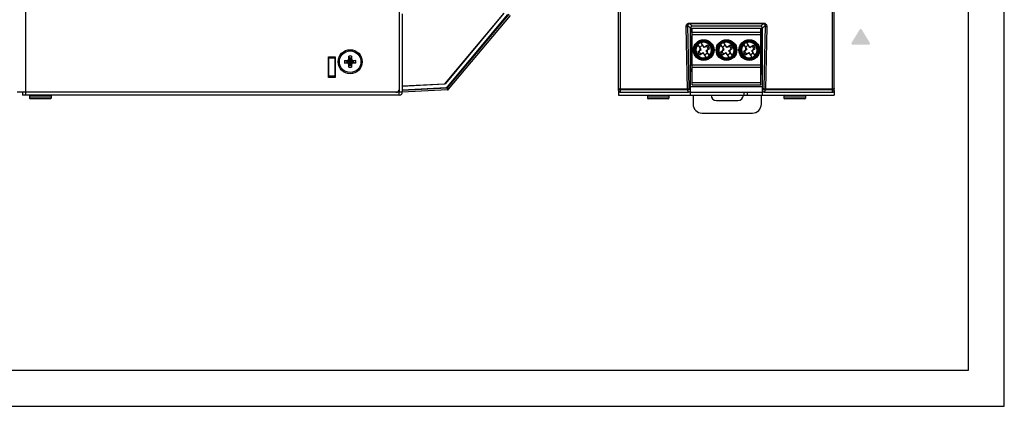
# Model space of a CAD drawing. Header units: inches. Extents: x 0 to 420, y 0 to 297.
# Tile 6 of 10: x 146 to 420, y 0 to 107. Entities that reach past the tile are written whole.
import ezdxf

# ---------------------------------------------------------------- set-up
doc = ezdxf.new("R2010")
doc.units = ezdxf.units.IN
doc.header["$MEASUREMENT"] = 0
doc.layers.add('Layer 1', color=7, linetype='Continuous', lineweight=0)

msp = doc.modelspace()

# ---------------------------------------------------------------- hatches: boundary and pattern name
at = {"layer": 'Layer 1'}
h = msp.add_hatch(color=40, dxfattribs=at)
h.dxf.hatch_style = 2
edge = h.paths.add_edge_path()
edge.add_spline(control_points=[(382.59, 101.04), (382.59, 101.04), (380.34, 104.76), (380.34, 104.76), (380.24, 104.92), (380.03, 104.97), (379.87, 104.88), (379.83, 104.85), (379.79, 104.81), (379.76, 104.76), (379.76, 104.76), (377.5, 101.04), (377.5, 101.04), (377.4, 100.88), (377.45, 100.67), (377.61, 100.58), (377.66, 100.54), (377.72, 100.53), (377.79, 100.53), (377.79, 100.53), (382.3, 100.53), (382.3, 100.53), (382.49, 100.53), (382.64, 100.68), (382.64, 100.86), (382.64, 100.93), (382.62, 100.99), (382.59, 101.04)], knot_values=[0, 0, 0, 0, 0.352778, 0.352778, 0.352778, 0.705556, 0.705556, 0.705556, 1.058333, 1.058333, 1.058333, 1.411111, 1.411111, 1.411111, 1.763889, 1.763889, 1.763889, 2.116667, 2.116667, 2.116667, 2.469444, 2.469444, 2.469444, 2.822222, 2.822222, 2.822222, 3.175, 3.175, 3.175, 3.175], degree=3, periodic=0)
edge.add_line((382.59, 101.04), (382.59, 101.04))

# ---------------------------------------------------------------- linework, layer by layer
at = {"color": 7, "linetype": 'Continuous'}
for p, q in [((147.8, 86.5), (147.8, 210.5)), ((312.7, 87.8), (312.7, 209.2)), ((313.2, 87.3), (313.2, 209.7)), ((372.2, 87.3), (372.2, 209.7)), ((372.7, 87.8), (372.7, 209.2)), ((251.7, 87.33), (251.7, 109.9)), ((252.5, 109.08), (252.5, 87.33)), ((264.54, 89.82), (280.85, 109.31)), ((264.57, 89.79), (280.88, 109.28)), ((265.01, 88.46), (282.2, 108.98)), ((265.06, 88.82), (281.88, 108.92)), ((265.4, 88.14), (282.58, 108.66)), ((331.85, 88.14), (331.46, 105.54)), ((331.96, 105.86), (332.67, 105.15)), ((332.35, 88.46), (331.96, 105.86)), ((332.44, 106.56), (352.96, 106.56)), ((332.44, 106.38), (332.44, 106.56)), ((332.44, 106.38), (352.96, 106.38)), ((332.44, 106.38), (333.17, 105.65)), ((332.67, 105.15), (352.72, 105.15)), ((332.67, 86.5), (332.67, 105.15)), ((333.17, 103.82), (332.68, 104.17)), ((333.17, 103.84), (332.7, 104.17)), ((332.83, 104.06), (332.83, 105.15)), ((332.9, 105.15), (332.9, 104.6)), ((333.17, 104.6), (332.9, 104.6)), ((333.01, 103.94), (333.01, 104.6)), ((352.22, 105.65), (333.17, 105.65)), ((333.17, 89.4), (333.17, 105.15)), ((352.96, 106.38), (352.22, 105.65)), ((352.22, 89.4), (352.22, 105.15)), ((352.24, 89.4), (352.24, 105.15)), ((352.29, 92.35), (352.29, 105.15)), ((352.46, 92.35), (352.46, 105.15)), ((352.64, 92.38), (352.64, 105.15)), ((353.43, 105.86), (352.72, 105.15)), ((352.72, 86.5), (352.72, 105.15)), ((352.96, 106.56), (352.96, 106.38)), ((353.43, 105.86), (353.05, 88.46)), ((353.93, 105.54), (353.55, 88.14)), ((332.68, 102.73), (333.17, 103.07)), ((332.7, 102.73), (333.17, 103.06)), ((332.83, 94.96), (332.83, 102.84)), ((333.01, 94.84), (333.01, 102.96)), ((352.22, 103.93), (333.17, 103.93)), ((333.17, 103.34), (352.22, 103.34)), ((335.66, 99.2), (334.71, 100.65)), ((334.72, 98.58), (335.66, 99.2)), ((336.49, 99.74), (335.54, 101.2)), ((337.44, 100.36), (336.49, 99.74)), ((337.04, 98.9), (337.98, 99.52)), ((337.99, 97.45), (337.04, 98.9)), ((342.01, 99.2), (341.06, 100.65)), ((341.07, 98.58), (342.01, 99.2)), ((342.84, 99.74), (341.89, 101.2)), ((343.79, 100.36), (342.84, 99.74)), ((343.39, 98.9), (344.33, 99.52)), ((344.34, 97.45), (343.39, 98.9)), ((347.41, 100.65), (348.36, 99.2)), ((348.36, 99.2), (347.42, 98.58)), ((349.19, 99.74), (348.24, 101.2)), ((349.19, 99.74), (350.14, 100.36)), ((349.74, 98.9), (350.68, 99.52)), ((350.69, 97.45), (349.74, 98.9)), ((231.95, 97.2), (233.85, 97.2)), ((231.95, 91.4), (231.95, 97.2)), ((231.98, 95.82), (231.98, 97.2)), ((232.1, 91.4), (232.1, 97.2)), ((233.7, 96.8), (232.1, 96.8)), ((233.7, 97.2), (233.7, 91.4)), ((233.85, 97.2), (233.85, 91.4)), ((236.44, 96.17), (237.18, 96.17)), ((236.44, 96.17), (237.07, 95.99)), ((237.07, 95.61), (238.93, 95.99)), ((237.1, 95.99), (237.07, 95.99)), ((237.07, 95.99), (238.93, 95.61)), ((237.55, 96.24), (237.1, 95.99)), ((237.18, 96.17), (237.1, 95.99)), ((237.1, 95.61), (238.89, 95.99)), ((237.1, 95.99), (238.89, 95.61)), ((237.18, 96.17), (237.43, 96.26)), ((237.43, 96.26), (237.63, 96.62)), ((237.43, 96.26), (237.55, 96.24)), ((237.81, 96.69), (237.55, 96.24)), ((237.55, 96.24), (238.44, 95.36)), ((237.55, 95.36), (238.44, 96.24)), ((237.63, 97.36), (237.81, 96.73)), ((237.63, 96.62), (237.63, 97.36)), ((237.63, 96.62), (237.81, 96.69)), ((238.18, 94.87), (237.81, 96.73)), ((237.81, 96.73), (237.81, 96.69)), ((237.81, 94.87), (238.18, 96.73)), ((238.18, 94.91), (237.81, 96.69)), ((237.81, 94.91), (238.18, 96.69)), ((238.37, 97.36), (238.18, 96.73)), ((238.18, 96.69), (238.18, 96.73)), ((238.37, 96.62), (238.18, 96.69)), ((238.44, 96.24), (238.18, 96.69)), ((238.37, 97.36), (238.37, 96.62)), ((238.37, 96.62), (238.57, 96.26)), ((238.57, 96.26), (238.44, 96.24)), ((238.89, 95.99), (238.44, 96.24)), ((238.57, 96.26), (238.82, 96.17)), ((238.82, 96.17), (239.56, 96.17)), ((238.82, 96.17), (238.89, 95.99)), ((238.93, 95.99), (238.89, 95.99)), ((239.56, 96.17), (238.93, 95.99)), ((335.26, 97.74), (336.2, 98.36)), ((337.15, 96.9), (336.2, 98.36)), ((341.61, 97.74), (342.55, 98.36)), ((343.5, 96.9), (342.55, 98.36)), ((347.96, 97.74), (348.9, 98.36)), ((348.9, 98.36), (349.85, 96.9)), ((231.95, 95.84), (232.04, 95.75)), ((232.1, 94.55), (231.95, 94.55)), ((232.1, 93.75), (231.95, 93.75)), ((231.95, 93.4), (232.1, 93.4)), ((232.04, 95.75), (232.1, 95.75)), ((233.85, 95.1), (233.7, 95.1)), ((233.7, 94.95), (233.85, 94.95)), ((233.85, 93.75), (233.7, 93.75)), ((233.85, 93.6), (233.7, 93.6)), ((236.44, 95.43), (237.07, 95.61)), ((237.18, 95.43), (236.44, 95.43)), ((237.07, 95.61), (237.1, 95.61)), ((237.1, 95.61), (237.55, 95.36)), ((237.18, 95.43), (237.1, 95.61)), ((237.43, 95.34), (237.18, 95.43)), ((237.43, 95.34), (237.55, 95.36)), ((237.63, 94.98), (237.43, 95.34)), ((237.55, 95.36), (237.81, 94.91)), ((237.63, 94.98), (237.81, 94.91)), ((237.63, 94.24), (237.63, 94.98)), ((237.63, 94.24), (237.81, 94.87)), ((237.81, 94.91), (237.81, 94.87)), ((238.18, 94.91), (238.44, 95.36)), ((238.37, 94.98), (238.18, 94.91)), ((238.18, 94.87), (238.18, 94.91)), ((238.37, 94.24), (238.18, 94.87)), ((238.57, 95.34), (238.37, 94.98)), ((238.37, 94.98), (238.37, 94.24)), ((238.44, 95.36), (238.89, 95.61)), ((238.57, 95.34), (238.44, 95.36)), ((238.82, 95.43), (238.57, 95.34)), ((238.82, 95.43), (238.89, 95.61)), ((239.56, 95.43), (238.82, 95.43)), ((238.89, 95.61), (238.93, 95.61)), ((239.56, 95.43), (238.93, 95.61)), ((332.67, 93.15), (333.17, 93.15)), ((333.17, 94.73), (332.68, 95.07)), ((332.68, 93.63), (333.17, 93.98)), ((333.18, 94.73), (332.7, 95.07)), ((332.7, 93.63), (333.17, 93.96)), ((332.83, 93.15), (332.83, 93.74)), ((333.01, 93.15), (333.01, 93.86)), ((352.22, 94.85), (333.17, 94.85)), ((333.17, 94.25), (352.22, 94.25)), ((352.22, 94.25), (352.24, 94.25)), ((232.1, 92.35), (231.95, 92.35)), ((232.1, 91.55), (231.95, 91.55)), ((233.85, 91.4), (231.95, 91.4)), ((233.7, 91.8), (232.1, 91.8)), ((233.7, 92.35), (233.85, 92.35)), ((233.7, 91.55), (233.85, 91.55)), ((352.22, 92.35), (352.61, 92.35)), ((352.61, 92.35), (352.72, 92.47)), ((252.5, 89.05), (264.21, 89.66)), ((252.5, 89), (264.21, 89.62)), ((252.5, 88), (264.7, 88.64)), ((265.01, 88.46), (252.5, 87.8)), ((265.04, 87.96), (252.5, 87.3)), ((264.21, 89.66), (264.21, 89.62)), ((264.54, 89.82), (264.57, 89.79)), ((265.4, 88.14), (265.01, 88.46)), ((265.01, 88.46), (265.04, 87.96)), ((312.7, 87.8), (312.7, 86.5)), ((331.85, 88.14), (313.2, 88.14)), ((331.85, 87.96), (313.2, 87.96)), ((331.85, 88.14), (331.85, 87.96)), ((332.17, 87.3), (331.85, 87.96)), ((332.67, 87.8), (332.35, 88.46)), ((352.72, 88.8), (332.67, 88.8)), ((352.22, 89.9), (333.17, 89.9)), ((333.17, 89.4), (352.22, 89.4)), ((352.22, 89.4), (352.24, 89.4)), ((353.05, 88.46), (352.72, 87.8)), ((353.55, 87.96), (353.22, 87.3)), ((372.2, 88.14), (353.55, 88.14)), ((353.55, 87.96), (353.55, 88.14)), ((372.2, 87.96), (353.55, 87.96)), ((372.7, 87.8), (372.7, 86.5)), ((251.67, 87.3), (145.3, 87.3)), ((146.8, 87.3), (146.8, 86.5)), ((251.67, 86.5), (146.8, 86.5)), ((148.8, 86.3), (148.8, 85.7)), ((148.8, 86.3), (148.8, 85.7)), ((148.8, 86.3), (154.8, 86.3)), ((154.8, 85.7), (148.8, 85.7)), ((154.6, 85.5), (149, 85.5)), ((154.8, 86.3), (154.8, 85.7)), ((154.8, 86.3), (154.8, 85.7)), ((251.67, 86.5), (251.67, 87.3)), ((252.5, 87.33), (251.7, 87.33)), ((313.07, 87.33), (312.7, 87.33)), ((312.7, 86.5), (372.7, 86.5)), ((313.2, 87.3), (332.17, 87.3)), ((320.7, 86.3), (326.7, 86.3)), ((320.7, 86.3), (320.7, 85.7)), ((326.7, 85.7), (320.7, 85.7)), ((326.5, 85.5), (320.9, 85.5)), ((326.7, 86.3), (326.7, 85.7)), ((332.67, 87.33), (332.3, 87.33)), ((332.67, 87.3), (352.72, 87.3)), ((333.4, 86.5), (333.4, 84)), ((339.9, 85), (345.9, 85)), ((347.5, 87.3), (347.5, 86.5)), ((348.5, 87.3), (348.5, 86.5)), ((352.4, 84), (352.4, 86.5)), ((353.1, 87.33), (352.72, 87.33)), ((353.22, 87.3), (372.2, 87.3)), ((358.7, 86.3), (364.7, 86.3)), ((358.7, 86.3), (358.7, 85.7)), ((364.7, 85.7), (358.7, 85.7)), ((364.5, 85.5), (358.9, 85.5)), ((364.7, 86.3), (364.7, 85.7)), ((372.7, 87.33), (372.32, 87.33)), ((335.9, 81.5), (349.9, 81.5))]:
    msp.add_line(p, q, dxfattribs=at)
at = {"ltscale": 5}
for points in [[(0, 0), (420, 0), (420, 297), (0, 297)], [(10, 10), (410, 10), (410, 287), (10, 287)]]:
    msp.add_lwpolyline(points, close=True, dxfattribs=at)
at = {"color": 7, "linetype": 'Continuous'}
for points in [[(331.46, 105.54), (331.47, 105.69), (331.5, 105.83), (331.54, 105.95), (331.59, 106.06), (331.65, 106.16), (331.72, 106.24), (331.79, 106.31), (331.87, 106.37), (331.94, 106.42), (332.02, 106.47), (332.1, 106.5), (332.18, 106.53), (332.27, 106.54), (332.35, 106.56), (332.44, 106.56)], [(331.46, 105.54), (331.65, 105.57), (331.81, 105.64), (331.92, 105.74), (331.96, 105.86)], [(331.96, 105.86), (331.97, 105.94), (331.98, 106.01), (332, 106.07), (332.02, 106.13), (332.05, 106.18), (332.08, 106.22), (332.12, 106.26), (332.16, 106.29), (332.19, 106.31), (332.23, 106.33), (332.27, 106.35), (332.31, 106.36), (332.35, 106.37), (332.4, 106.38), (332.44, 106.38)], [(352.96, 106.56), (353.04, 106.56), (353.12, 106.55), (353.2, 106.53), (353.27, 106.51), (353.35, 106.48), (353.42, 106.44), (353.49, 106.4), (353.56, 106.35), (353.63, 106.28), (353.7, 106.21), (353.76, 106.13), (353.82, 106.04), (353.87, 105.93), (353.9, 105.81), (353.93, 105.68), (353.93, 105.54)], [(352.96, 106.38), (353, 106.38), (353.04, 106.37), (353.08, 106.37), (353.11, 106.35), (353.15, 106.34), (353.19, 106.32), (353.22, 106.3), (353.26, 106.27), (353.29, 106.24), (353.32, 106.2), (353.35, 106.16), (353.38, 106.11), (353.4, 106.06), (353.42, 106), (353.43, 105.93), (353.43, 105.86)], [(353.43, 105.86), (353.47, 105.74), (353.58, 105.64), (353.74, 105.57), (353.93, 105.54)], [(313.2, 88.14), (313.01, 88.16), (312.85, 88.23), (312.74, 88.33), (312.7, 88.46)], [(312.7, 88.46), (312.74, 88.27), (312.85, 88.1), (313.01, 88), (313.2, 87.96)], [(331.85, 87.96), (332.04, 88), (332.2, 88.1), (332.31, 88.27), (332.35, 88.46)], [(332.35, 88.46), (332.3, 88.34), (332.2, 88.23), (332.03, 88.16), (331.85, 88.14)], [(353.55, 88.14), (353.36, 88.16), (353.2, 88.23), (353.09, 88.34), (353.05, 88.46)], [(353.05, 88.46), (353.09, 88.27), (353.2, 88.1), (353.36, 88), (353.55, 87.96)], [(372.2, 87.96), (372.39, 88), (372.55, 88.1), (372.66, 88.27), (372.7, 88.46)], [(372.7, 88.46), (372.66, 88.33), (372.55, 88.23), (372.39, 88.16), (372.2, 88.14)]]:
    msp.add_lwpolyline(points, dxfattribs=at)
for centre, radius in [((336.35, 99.05), 2.88), ((336.35, 99.05), 2.67), ((336.35, 99.05), 2.45), ((342.7, 99.05), 2.88), ((342.7, 99.05), 2.67), ((342.7, 99.05), 2.45), ((349.05, 99.05), 2.88), ((349.05, 99.05), 2.67), ((349.05, 99.05), 2.45), ((238, 95.8), 3.35), ((238, 95.8), 3), ((336.35, 99.05), 2.3), ((342.7, 99.05), 2.3), ((349.05, 99.05), 2.3)]:
    msp.add_circle(centre, radius, dxfattribs=at)
for centre, radius, start, end in [((332.61, 104.05), 0.15, 55.0156, 66.4849), ((336.35, 99.05), 2.15, 136.6053, 289.7099), ((336.35, 99.05), 1.3, 190.5378, 235.7775), ((336.35, 99.05), 1.3, 100.5378, 145.7775), ((336.35, 99.05), 2.15, 316.6053, 109.7099), ((336.35, 99.05), 1.3, 10.5378, 55.7775), ((336.35, 99.05), 1.7, 16.053, 50.2623), ((342.7, 99.05), 2.15, 136.6053, 289.7099), ((342.7, 99.05), 1.3, 190.5378, 235.7775), ((342.7, 99.05), 1.3, 100.5378, 145.7775), ((342.7, 99.05), 2.15, 316.6053, 109.7099), ((342.7, 99.05), 1.3, 10.5378, 55.7775), ((342.7, 99.05), 1.7, 16.053, 50.2623), ((349.05, 99.05), 2.15, 136.6053, 289.7099), ((349.05, 99.05), 1.3, 190.5378, 235.7775), ((349.05, 99.05), 1.3, 100.5378, 145.7775), ((349.05, 99.05), 2.15, 316.6053, 109.7099), ((349.05, 99.05), 1.3, 10.5378, 55.7775), ((349.05, 99.05), 1.7, 16.053, 50.2623), ((231.5, 96.95), 0.5, 334.1454, 25.848), ((238, 95.8), 1.6, 166.6293, 193.3707), ((238, 95.8), 0.95, 168.7706, 191.2294), ((238, 95.8), 1.6, 76.6293, 103.3707), ((238, 95.8), 0.95, 78.7706, 101.2294), ((238, 95.8), 0.95, 348.7706, 11.2294), ((238, 95.8), 1.6, 346.6293, 13.3707), ((336.35, 99.05), 1.7, 196.053, 230.2623), ((336.35, 99.05), 1.3, 280.5378, 325.7775), ((342.7, 99.05), 1.7, 196.053, 230.2623), ((342.7, 99.05), 1.3, 280.5378, 325.7775), ((349.05, 99.05), 1.7, 196.053, 230.2623), ((349.05, 99.05), 1.3, 280.5378, 325.7775), ((238, 95.8), 1.6, 256.6293, 283.3707), ((238, 95.8), 0.95, 258.7706, 281.2294), ((332.61, 94.95), 0.15, 55.0156, 66.4849), ((332.7, 94.1), 0.5, 267.117, 341.7557), ((250.7, 88.3), 1, 270, 0), ((264.19, 90.12), 0.456, 273, 320.0636), ((264.19, 90.12), 0.5, 273, 320.0636), ((264.67, 89.14), 0.5, 273, 320.0636), ((265.01, 88.46), 0.5, 273, 320.0636), ((149, 86.3), 0.2, 90, 180), ((149, 85.7), 0.2, 180, 270), ((154.6, 86.3), 0.2, 0, 90), ((154.6, 85.7), 0.2, 270, 0), ((251.67, 87.33), 0.825, 270, 0), ((251.67, 87.33), 0.025, 270, 0), ((320.9, 86.3), 0.2, 90, 180), ((320.9, 85.7), 0.2, 180, 270), ((326.5, 86.3), 0.2, 0, 90), ((326.5, 85.7), 0.2, 270, 0), ((339.9, 86.5), 1.5, 180, 270), ((345.9, 86.5), 1.5, 270, 0), ((358.9, 86.3), 0.2, 90, 180), ((358.9, 85.7), 0.2, 180, 270), ((364.5, 86.3), 0.2, 0, 90), ((364.5, 85.7), 0.2, 270, 0), ((335.9, 84), 2.5, 180, 270), ((349.9, 84), 2.5, 270, 0)]:
    msp.add_arc(centre, radius, start, end, dxfattribs=at)
for centre, major_axis, ratio, start_param, end_param in [((333.17, 105.15), (-0.354, 0.354), 0.999315, -0.785056, 0.785056), ((352.22, 105.15), (0.354, 0.354), 0.999315, -0.785056, 0.785056), ((334.83, 99.37), (0.328, -0.502), 1, 0.000001, 1.570795), ((336.67, 100.57), (-0.502, -0.328), 1, 0.000001, 1.570795), ((337.87, 98.73), (-0.328, 0.502), 1, 0.000001, 1.570795), ((341.18, 99.37), (0.328, -0.502), 1, 0.000001, 1.570795), ((343.02, 100.57), (-0.502, -0.328), 1, 0.000001, 1.570795), ((344.22, 98.73), (-0.328, 0.502), 1, 0.000001, 1.570795), ((347.53, 99.37), (0.328, -0.502), 1, 0.000001, 1.570795), ((349.37, 100.57), (-0.502, -0.328), 1, 0.000001, 1.570795), ((350.57, 98.73), (-0.328, 0.502), 1, 0.000001, 1.570795), ((336.03, 97.53), (0.502, 0.328), 1, 0.000001, 1.570795), ((342.38, 97.53), (0.502, 0.328), 1, 0.000001, 1.570795), ((348.73, 97.53), (0.502, 0.328), 1, 0.000001, 1.570795), ((313.2, 87.8), (0, 0.501), 0.99863, 1.570796, 3.141593), ((332.17, 87.8), (-0.224, 0.448), 0.998288, -3.604281, -2.034855), ((353.22, 87.8), (0.224, 0.448), 0.998288, -4.24833, -2.678904), ((372.2, 87.8), (0, 0.501), 0.99863, -3.141593, -1.570796)]:
    msp.add_ellipse(centre, major_axis=major_axis, ratio=ratio, start_param=start_param, end_param=end_param, dxfattribs=at)

doc.saveas('drawing.dxf')
